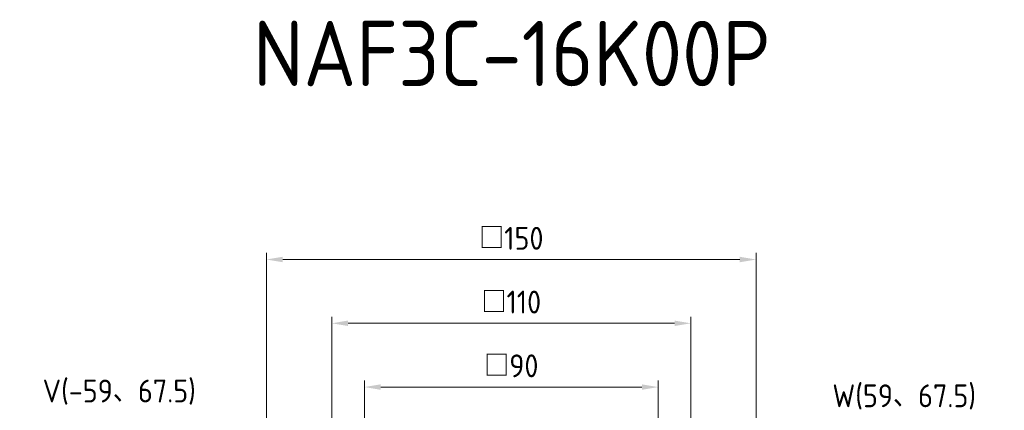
# Model space of a CAD drawing. Header units: millimetres. Extents: x 8786 to 9533, y 1955 to 2464.
# Tile 16 of 17: x 8959 to 9260, y 2344 to 2464. Entities that reach past the tile are written whole.
import ezdxf

# ---------------------------------------------------------------- set-up
doc = ezdxf.new("R2010")
doc.units = ezdxf.units.MM
doc.header["$LTSCALE"] = 0.8
doc.layers.get('0').update_dxf_attribs({"lineweight": 30})
doc.layers.add('5', color=3, linetype='Continuous', lineweight=15)
doc.styles.get("Standard").update_dxf_attribs({"font": 'ISOCP.SHX', "bigfont": 'EXTFONT.SHX'})
doc.dimstyles.new('AM_ISO$0', dxfattribs={"dimtxt": 3.5, "dimasz": 2.5, "dimexe": 1, "dimexo": 1, "dimgap": 1.5, "dimtad": 1, "dimdsep": 46, "dimtxsty": 'STANDARD', "dimcen": 0, "dimclrd": 256, "dimclre": 256, "dimclrt": 2, "dimadec": 0, "dimazin": 2, "dimtp": 0.1, "dimtm": 0.1, "dimtfac": 0.71, "dimtdec": 3, "dimtmove": 0, "dimatfit": 3, "dimfxl": 1, "dimlwd": -1, "dimlwe": -1, "dimarcsym": 0})

# ---------------------------------------------------------------- blocks, each defined once
blk = doc.blocks.new('*D331')
at = {"layer": '5', "transparency": 16777216}
for p, q in [((9064.13, 2282.32), (9064.13, 2353.52)), ((9154.13, 2282.32), (9154.13, 2353.52)), ((9069.13, 2351.52), (9149.13, 2351.52))]:
    blk.add_line(p, q, dxfattribs=at)
for points in [[(9069.13, 2352.35), (9069.13, 2350.68), (9064.13, 2351.52)], [(9149.13, 2352.35), (9149.13, 2350.68), (9154.13, 2351.52)]]:
    blk.add_solid(points, dxfattribs=at)
at = {"layer": 'DEFPOINTS', "color": 0, "transparency": 16777216}
for p in [(9154.13, 2351.52), (9064.13, 2280.32), (9154.13, 2280.32)]:
    blk.add_point(p, dxfattribs=at)
at = {"layer": '5', "color": 2, "transparency": 16777216, "insert": (9109.13, 2358.02), "char_height": 7, "attachment_point": 5}
blk.add_mtext('□90', dxfattribs=at)
blk = doc.blocks.new('*D332')
at = {"layer": '5', "transparency": 16777216}
for p, q in [((9054.13, 2291.6), (9054.13, 2373.04)), ((9059.13, 2371.04), (9159.13, 2371.04)), ((9164.13, 2289.82), (9164.13, 2373.04))]:
    blk.add_line(p, q, dxfattribs=at)
for points in [[(9059.13, 2371.88), (9059.13, 2370.21), (9054.13, 2371.04)], [(9159.13, 2371.88), (9159.13, 2370.21), (9164.13, 2371.04)]]:
    blk.add_solid(points, dxfattribs=at)
at = {"layer": 'DEFPOINTS', "color": 0, "transparency": 16777216}
for p in [(9164.13, 2371.04), (9054.13, 2289.6), (9164.13, 2287.82)]:
    blk.add_point(p, dxfattribs=at)
at = {"layer": '5', "color": 2, "transparency": 16777216, "insert": (9109.13, 2377.54), "char_height": 7, "attachment_point": 5}
blk.add_mtext('□110', dxfattribs=at)
blk = doc.blocks.new('*D323')
at = {"layer": '5', "transparency": 16777216}
for p, q in [((9034.13, 2311.6), (9034.13, 2392.57)), ((9184.13, 2311.6), (9184.13, 2392.57)), ((9039.13, 2390.57), (9179.13, 2390.57))]:
    blk.add_line(p, q, dxfattribs=at)
for points in [[(9039.13, 2391.41), (9039.13, 2389.74), (9034.13, 2390.57)], [(9179.13, 2391.41), (9179.13, 2389.74), (9184.13, 2390.57)]]:
    blk.add_solid(points, dxfattribs=at)
at = {"layer": 'DEFPOINTS', "color": 0, "transparency": 16777216}
for p in [(9184.13, 2390.57), (9034.13, 2309.6), (9184.13, 2309.6)]:
    blk.add_point(p, dxfattribs=at)
at = {"layer": '5', "color": 2, "transparency": 16777216, "insert": (9109.13, 2397.07), "char_height": 7, "attachment_point": 5}
blk.add_mtext('□150', dxfattribs=at)

msp = doc.modelspace()

# ---------------------------------------------------------------- texts
at = {"insert": (9030.036, 2463.636), "char_height": 20, "attachment_point": 1}
msp.add_mtext_dynamic_manual_height_columns('NAF3C-16K00P', width=322.25451, gutter_width=17.5, heights=[0], dxfattribs=at)
at = {"layer": '5', "color": 2, "char_height": 7}
for s, insert, attachment_point in [('V(-59、67.5)', (9012.517, 2346.128), 9), ('W(59、67.5)', (9207.476, 2344.658), 7)]:
    msp.add_mtext(s, dxfattribs=dict(at, insert=insert, attachment_point=attachment_point))

# ---------------------------------------------------------------- dimensions: what is measured, and where the dimension line sits
at = {"layer": '5'}
for base, p1, p2, picture, middle in [((9184.131, 2390.574), (9034.131, 2309.604), (9184.131, 2309.604), '*D323', (9109.131, 2397.074)), ((9164.131, 2371.045), (9054.131, 2289.604), (9164.131, 2287.822), '*D332', (9109.131, 2377.545)), ((9154.131, 2351.515), (9064.131, 2280.322), (9154.131, 2280.322), '*D331', (9109.131, 2358.015))]:
    dim = msp.add_linear_dim(base=base, p1=p1, p2=p2, dimstyle='AM_ISO$0', override={"dimscale": 2, "dimpost": '□<>'}, dxfattribs=at)
    dim.commit()
    dim.dimension.update_dxf_attribs({"geometry": picture, "text_midpoint": middle})

doc.saveas('drawing.dxf')
